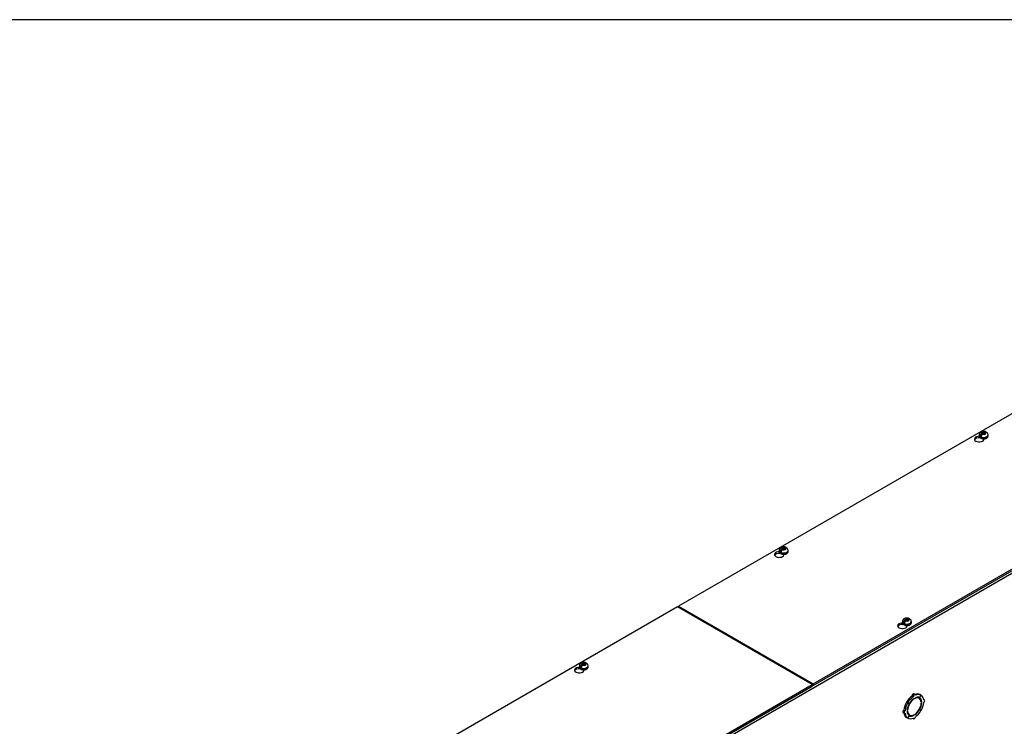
# Model space of a CAD drawing. Header units: inches. Extents: x 1 to 299, y -2 to 199.
# Tile 12 of 14: x 205 to 247, y 169 to 199. Entities that reach past the tile are written whole.
import ezdxf

# ---------------------------------------------------------------- set-up
doc = ezdxf.new("R2010")
doc.units = ezdxf.units.IN
doc.header["$MEASUREMENT"] = 0
for name, color, linetype in [('COM56318-1', 7, 'Continuous'), ('COM70724-6', 7, 'Continuous'), ('Default', 7, 'Continuous'), ('SCS19515', 7, 'Continuous')]:
    doc.layers.add(name, color=color, linetype=linetype)

# ---------------------------------------------------------------- blocks, each defined once
blk = doc.blocks.new('SE2')
at = {"layer": 'COM56318-1', "color": 7, "linetype": 'Continuous'}
for p, q in [((275.296, 198.526), (232.914, 174.057)), ((238.628, 170.758), (281.01, 195.227)), ((238.628, 170.694), (281.01, 195.163)), ((245.695, 181.194), (245.695, 181.22)), ((245.695, 181.194), (245.711, 181.203)), ((245.872, 181.127), (245.872, 181.155)), ((237.21, 176.295), (237.21, 176.321)), ((237.21, 176.295), (237.225, 176.304)), ((237.386, 176.228), (237.386, 176.256)), ((232.869, 174.031), (190.487, 149.562)), ((238.584, 170.732), (232.869, 174.031)), ((232.914, 174.057), (238.628, 170.758)), ((232.914, 174.006), (232.914, 174.057)), ((242.438, 173.276), (242.438, 173.302)), ((242.438, 173.276), (242.454, 173.285)), ((242.615, 173.209), (242.615, 173.238)), ((228.724, 171.396), (228.724, 171.422)), ((228.724, 171.396), (228.74, 171.405)), ((228.901, 171.329), (228.901, 171.357)), ((196.202, 146.263), (238.584, 170.732)), ((196.202, 146.199), (238.584, 170.668)), ((238.584, 170.668), (238.584, 170.732)), ((238.584, 170.719), (238.628, 170.694)), ((238.628, 170.694), (238.628, 170.758))]:
    blk.add_line(p, q, dxfattribs=at)
for centre, major_axis, start_param, end_param in [((245.67, 181.141), (0.203, 0), 1.538803, 6.405229), ((245.67, 181.077), (-0.203, 0), 4.590345, 6.008059), ((237.185, 176.242), (0.203, 0), 1.538803, 6.405229), ((237.185, 176.179), (-0.203, 0), 4.590345, 6.008059), ((242.413, 173.224), (0.203, 0), 1.538803, 6.405229), ((242.413, 173.16), (-0.203, 0), 4.590345, 6.008059), ((228.7, 171.343), (0.203, 0), 1.538803, 6.405229), ((228.7, 171.28), (-0.203, 0), 4.590345, 6.008059)]:
    blk.add_ellipse(centre, major_axis=major_axis, ratio=0.57735, start_param=start_param, end_param=end_param, dxfattribs=at)
at = {"layer": 'COM70724-6', "color": 7, "linetype": 'Continuous'}
for p, q in [((281.055, 195.075), (196.202, 146.085)), ((242.878, 170.224), (242.827, 170.253)), ((242.908, 170.121), (242.891, 170.131)), ((242.953, 170.304), (242.902, 170.333)), ((242.908, 170.121), (242.908, 170.142)), ((242.936, 170.158), (242.936, 170.138)), ((243.128, 170.15), (243.077, 170.18)), ((243.202, 170.281), (243.139, 170.173)), ((243.141, 170.171), (243.139, 170.173)), ((243.141, 170.171), (243.204, 170.28)), ((243.202, 170.281), (243.151, 170.31)), ((243.204, 170.28), (243.202, 170.281)), ((243.348, 170.075), (243.314, 170.095)), ((242.526, 169.616), (242.476, 169.645)), ((242.639, 169.953), (242.588, 169.983)), ((242.588, 169.983), (242.651, 169.947)), ((242.642, 169.958), (242.591, 169.987)), ((242.653, 169.95), (242.591, 169.987)), ((242.613, 169.631), (242.63, 169.641)), ((242.63, 169.641), (242.614, 169.651)), ((242.639, 169.953), (242.702, 169.918)), ((242.704, 169.921), (242.642, 169.958)), ((242.702, 169.918), (242.651, 169.947)), ((242.704, 169.921), (242.653, 169.95)), ((243.139, 169.665), (243.127, 169.672)), ((243.141, 169.668), (243.129, 169.676)), ((243.139, 169.665), (243.202, 169.629)), ((243.204, 169.633), (243.141, 169.668)), ((243.231, 169.988), (243.211, 169.999)), ((243.213, 169.978), (243.231, 169.988)), ((243.231, 169.955), (243.213, 169.945)), ((242.444, 169.54), (242.495, 169.511)), ((242.639, 169.307), (242.588, 169.336)), ((242.63, 169.609), (242.613, 169.598)), ((242.702, 169.415), (242.639, 169.307)), ((242.642, 169.305), (242.639, 169.307)), ((242.642, 169.305), (242.704, 169.414)), ((242.665, 169.465), (242.715, 169.436)), ((242.704, 169.414), (242.702, 169.415)), ((242.856, 169.302), (242.89, 169.283)), ((242.908, 169.428), (242.888, 169.439)), ((242.908, 169.428), (242.908, 169.449)), ((242.936, 169.465), (242.936, 169.444))]:
    blk.add_line(p, q, dxfattribs=at)
for centre, major_axis, start_param, end_param in [((242.871, 169.822), (0.281, 0.487), 0.896739, 1.566433), ((242.922, 169.793), (-0.206, -0.357), 3.975495, 5.449283), ((242.922, 169.793), (0.281, 0.487), 0.896739, 1.566433), ((242.922, 169.793), (0.219, 0.379), 0.831128, 1.566433), ((242.871, 170.279), (-0.0313, -0.0541), 3.141593, 5.497787), ((242.922, 170.25), (-0.0312, -0.0541), 2.356194, 5.497787), ((242.871, 169.822), (0.281, 0.487), 0.004363, 0.620067), ((242.922, 169.793), (-0.206, -0.357), 2.404698, 3.878487), ((242.922, 169.793), (0.219, 0.379), 0.004363, 0.739668), ((242.922, 169.793), (0.281, 0.487), 0.004363, 0.674057), ((242.871, 169.822), (-0.206, -0.357), 3.141593, 3.271499), ((242.871, 169.822), (0.219, 0.379), 5.920402, 6.166551), ((242.922, 169.793), (0.219, 0.379), 5.543517, 6.278822), ((242.922, 169.793), (0.281, 0.487), 5.609128, 6.278822), ((243.317, 170.021), (-0.0313, -0.0541), 0.785398, 3.926991), ((242.476, 169.594), (0.0312, 0.0541), 0.785398, 3.141593), ((242.871, 169.822), (-0.281, -0.487), 4.716752, 5.386446), ((242.922, 169.793), (-0.281, -0.487), 4.716752, 5.386446), ((242.922, 169.793), (-0.219, -0.379), 4.716752, 5.452057), ((242.922, 169.793), (0.206, 0.357), 3.975495, 5.449283), ((242.922, 169.793), (-0.219, -0.379), 0.831128, 1.566433), ((242.922, 169.793), (0.219, 0.379), 4.716752, 5.452057), ((242.922, 169.793), (0.281, 0.487), 4.716752, 5.386446), ((242.871, 169.822), (-0.281, -0.487), 5.663118, 6.278822), ((242.526, 169.565), (0.0312, 0.0541), 0.785398, 3.926991), ((242.922, 169.793), (-0.281, -0.487), 5.609128, 6.278822), ((242.922, 169.793), (-0.219, -0.379), 5.543517, 6.278822), ((242.922, 169.793), (0.206, 0.357), 2.404698, 3.878487), ((242.871, 169.822), (0.206, 0.357), 3.011687, 3.141593), ((242.922, 169.793), (-0.281, -0.487), 0.004363, 0.674057), ((242.871, 169.822), (-0.219, -0.379), 0.116634, 0.362783), ((242.922, 169.793), (-0.219, -0.379), 0.004363, 0.739668), ((242.922, 169.337), (0.0313, 0.0541), 2.356194, 5.497787), ((242.922, 169.793), (-0.281, -0.487), 0.896739, 1.566433)]:
    blk.add_ellipse(centre, major_axis=major_axis, ratio=0.57735, start_param=start_param, end_param=end_param, dxfattribs=at)
at = {"layer": 'SCS19515', "color": 7, "linetype": 'Continuous'}
for p, q in [((245.807, 181.387), (245.776, 181.369)), ((245.807, 181.427), (245.876, 181.427)), ((245.807, 181.387), (245.807, 181.427)), ((245.807, 181.387), (245.807, 181.336)), ((245.807, 181.366), (245.876, 181.366)), ((245.818, 181.345), (245.849, 181.363)), ((245.919, 181.363), (245.849, 181.363)), ((245.907, 181.445), (245.876, 181.427)), ((245.876, 181.366), (245.876, 181.427)), ((245.919, 181.391), (245.876, 181.366)), ((245.919, 181.403), (245.949, 181.421)), ((245.919, 181.403), (245.919, 181.363)), ((245.675, 181.322), (245.675, 181.273)), ((245.783, 181.312), (245.711, 181.271)), ((246.05, 181.273), (246.05, 181.322)), ((237.19, 176.423), (237.19, 176.374)), ((237.298, 176.413), (237.226, 176.372)), ((237.321, 176.488), (237.29, 176.471)), ((237.321, 176.528), (237.391, 176.528)), ((237.321, 176.488), (237.321, 176.528)), ((237.321, 176.488), (237.321, 176.437)), ((237.321, 176.467), (237.391, 176.467)), ((237.333, 176.446), (237.364, 176.464)), ((237.433, 176.464), (237.364, 176.464)), ((237.422, 176.546), (237.391, 176.528)), ((237.391, 176.467), (237.391, 176.528)), ((237.433, 176.492), (237.391, 176.467)), ((237.433, 176.504), (237.464, 176.522)), ((237.433, 176.504), (237.433, 176.464)), ((237.565, 176.374), (237.565, 176.423)), ((242.418, 173.404), (242.418, 173.355)), ((242.55, 173.47), (242.519, 173.452)), ((242.55, 173.51), (242.619, 173.51)), ((242.55, 173.47), (242.55, 173.51)), ((242.55, 173.47), (242.55, 173.419)), ((242.55, 173.449), (242.619, 173.449)), ((242.561, 173.427), (242.592, 173.445)), ((242.662, 173.445), (242.592, 173.445)), ((242.65, 173.528), (242.619, 173.51)), ((242.619, 173.449), (242.619, 173.51)), ((242.662, 173.473), (242.619, 173.449)), ((242.662, 173.485), (242.692, 173.503)), ((242.662, 173.485), (242.662, 173.445)), ((242.793, 173.355), (242.793, 173.404)), ((242.526, 173.395), (242.454, 173.354)), ((228.704, 171.524), (228.704, 171.475)), ((228.812, 171.514), (228.741, 171.473)), ((228.836, 171.589), (228.805, 171.572)), ((228.836, 171.629), (228.906, 171.629)), ((228.836, 171.589), (228.836, 171.629)), ((228.836, 171.589), (228.836, 171.538)), ((228.836, 171.568), (228.906, 171.568)), ((228.848, 171.547), (228.878, 171.565)), ((228.948, 171.565), (228.878, 171.565)), ((228.936, 171.647), (228.906, 171.629)), ((228.906, 171.568), (228.906, 171.629)), ((228.948, 171.593), (228.906, 171.568)), ((228.948, 171.605), (228.979, 171.623)), ((228.948, 171.605), (228.948, 171.565)), ((229.079, 171.475), (229.079, 171.524))]:
    blk.add_line(p, q, dxfattribs=at)
for centre, radius, start, end in [((245.853, 181.249), 0.144, 122.6431, 170.9725), ((245.896, 181.224), 0.144, 122.6435, 170.9722), ((245.926, 181.323), 0.123, 358.738, 53.0485), ((237.368, 176.35), 0.144, 122.6431, 170.9725), ((237.41, 176.325), 0.144, 122.6435, 170.9722), ((237.44, 176.424), 0.123, 358.738, 53.0485), ((242.596, 173.331), 0.144, 122.6431, 170.9725), ((242.639, 173.306), 0.144, 122.6435, 170.9722), ((242.669, 173.406), 0.123, 358.738, 53.0485), ((228.883, 171.451), 0.144, 122.6431, 170.9725), ((228.925, 171.426), 0.144, 122.6435, 170.9722), ((228.955, 171.526), 0.123, 358.738, 53.0485)]:
    blk.add_arc(centre, radius, start, end, dxfattribs=at)
for centre, major_axis, start_param, end_param in [((245.863, 181.395), (0.0975, 0), 1.098165, 3.614224), ((245.863, 181.395), (-0.0975, 0), 1.098165, 3.614224), ((245.863, 181.322), (0.187, 0), 3.141093, 6.278965), ((245.863, 181.273), (-0.188, 0), 0, 3.141593), ((245.863, 181.334), (-0.186, 0), 0.623612, 0.947184), ((245.863, 181.273), (-0.188, 0), 3.141593, 3.167603), ((237.377, 176.423), (0.187, 0), 3.141093, 6.278965), ((237.377, 176.374), (-0.187, 0), 0, 3.141593), ((237.377, 176.435), (-0.186, 0), 0.623612, 0.947184), ((237.377, 176.496), (0.0975, 0), 1.098165, 3.614224), ((237.377, 176.496), (-0.0975, 0), 1.098165, 3.614224), ((237.377, 176.374), (-0.187, 0), 3.141593, 3.167603), ((242.606, 173.404), (0.187, 0), 3.141093, 6.278965), ((242.606, 173.478), (0.0975, 0), 1.098165, 3.614224), ((242.606, 173.478), (-0.0975, 0), 1.098165, 3.614224), ((242.606, 173.355), (-0.187, 0), 0, 3.141593), ((242.606, 173.416), (-0.186, 0), 0.623612, 0.947184), ((242.606, 173.355), (-0.187, 0), 3.141593, 3.167603), ((228.892, 171.524), (0.188, 0), 3.141093, 6.278965), ((228.892, 171.475), (-0.187, 0), 0, 3.141593), ((228.892, 171.536), (-0.186, 0), 0.623612, 0.947184), ((228.892, 171.597), (0.0975, 0), 1.098165, 3.614224), ((228.892, 171.597), (-0.0975, 0), 1.098165, 3.614224), ((228.892, 171.475), (-0.187, 0), 3.141593, 3.167603)]:
    blk.add_ellipse(centre, major_axis=major_axis, ratio=0.57735, start_param=start_param, end_param=end_param, dxfattribs=at)
for points, knots in [([(245.949, 181.452), (245.939, 181.455), (245.92, 181.463), (245.883, 181.468), (245.843, 181.468), (245.803, 181.462), (245.766, 181.449), (245.734, 181.431), (245.709, 181.409), (245.69, 181.383), (245.679, 181.354), (245.674, 181.332), (245.675, 181.322), (245.675, 181.322)], [0, 0, 0, 0, 0.080213, 0.188324, 0.297257, 0.40807, 0.522418, 0.626229, 0.72386, 0.816472, 0.906433, 0.995466, 1, 1, 1, 1]), ([(245.971, 181.421), (245.971, 181.425), (245.97, 181.429), (245.967, 181.435), (245.965, 181.438), (245.962, 181.444), (245.959, 181.446), (245.955, 181.45), (245.952, 181.451), (245.946, 181.454), (245.943, 181.454), (245.936, 181.455), (245.933, 181.454), (245.926, 181.453), (245.922, 181.452), (245.914, 181.449), (245.911, 181.447), (245.907, 181.445)], [0, 0, 0, 0, 0.125, 0.125, 0.25, 0.25, 0.375, 0.375, 0.5, 0.5, 0.625, 0.625, 0.75, 0.75, 0.875, 0.875, 1, 1, 1, 1]), ([(245.949, 181.421), (245.953, 181.423), (245.957, 181.425), (245.964, 181.428), (245.968, 181.429), (245.975, 181.43), (245.979, 181.43), (245.985, 181.43), (245.988, 181.429), (245.994, 181.427), (245.997, 181.425), (246, 181.423), (246, 181.423), (246, 181.423)], [0, 0, 0, 0, 0.125, 0.125, 0.25, 0.25, 0.375, 0.375, 0.5, 0.5, 0.625, 0.625, 0.6404193, 0.6404193, 0.6404193, 0.6404193]), ([(245.676, 181.273), (245.676, 181.267), (245.676, 181.253), (245.685, 181.231), (245.702, 181.209), (245.726, 181.189), (245.756, 181.173), (245.792, 181.161), (245.83, 181.155), (245.87, 181.153), (245.91, 181.157), (245.948, 181.165), (245.982, 181.179), (246.011, 181.197), (246.033, 181.219), (246.046, 181.243), (246.051, 181.263), (246.05, 181.273), (246.049, 181.276)], [0, 0, 0, 0, 0.042882, 0.104953, 0.167899, 0.233818, 0.302298, 0.371658, 0.440855, 0.509877, 0.578936, 0.64825, 0.718091, 0.788712, 0.859891, 0.921486, 0.981041, 1, 1, 1, 1]), ([(237.464, 176.553), (237.454, 176.556), (237.435, 176.564), (237.398, 176.569), (237.358, 176.569), (237.317, 176.563), (237.28, 176.55), (237.248, 176.532), (237.223, 176.51), (237.204, 176.484), (237.193, 176.455), (237.189, 176.433), (237.19, 176.423), (237.19, 176.423)], [0, 0, 0, 0, 0.080213, 0.188324, 0.297257, 0.40807, 0.522418, 0.626229, 0.72386, 0.816472, 0.906433, 0.995466, 1, 1, 1, 1]), ([(237.191, 176.374), (237.191, 176.368), (237.191, 176.354), (237.2, 176.332), (237.217, 176.31), (237.241, 176.29), (237.271, 176.274), (237.306, 176.262), (237.345, 176.256), (237.385, 176.254), (237.425, 176.258), (237.463, 176.266), (237.497, 176.28), (237.526, 176.299), (237.547, 176.32), (237.56, 176.344), (237.566, 176.364), (237.564, 176.374), (237.564, 176.377)], [0, 0, 0, 0, 0.042882, 0.104953, 0.167899, 0.233818, 0.302298, 0.371658, 0.440855, 0.509877, 0.578936, 0.64825, 0.718091, 0.788712, 0.859891, 0.921486, 0.981041, 1, 1, 1, 1]), ([(237.486, 176.522), (237.485, 176.526), (237.484, 176.53), (237.482, 176.537), (237.48, 176.54), (237.476, 176.545), (237.474, 176.547), (237.469, 176.551), (237.467, 176.552), (237.461, 176.555), (237.458, 176.555), (237.451, 176.556), (237.448, 176.555), (237.44, 176.554), (237.437, 176.553), (237.429, 176.55), (237.425, 176.548), (237.422, 176.546)], [0, 0, 0, 0, 0.125, 0.125, 0.25, 0.25, 0.375, 0.375, 0.5, 0.5, 0.625, 0.625, 0.75, 0.75, 0.875, 0.875, 1, 1, 1, 1]), ([(237.464, 176.522), (237.468, 176.524), (237.472, 176.526), (237.479, 176.529), (237.483, 176.53), (237.49, 176.531), (237.493, 176.531), (237.5, 176.531), (237.503, 176.53), (237.509, 176.528), (237.512, 176.526), (237.514, 176.524), (237.515, 176.524), (237.515, 176.524)], [0, 0, 0, 0, 0.125, 0.125, 0.25, 0.25, 0.375, 0.375, 0.5, 0.5, 0.625, 0.625, 0.6404193, 0.6404193, 0.6404193, 0.6404193]), ([(242.692, 173.534), (242.682, 173.538), (242.663, 173.545), (242.626, 173.55), (242.586, 173.551), (242.546, 173.544), (242.509, 173.532), (242.477, 173.514), (242.452, 173.491), (242.433, 173.465), (242.422, 173.437), (242.417, 173.415), (242.418, 173.405), (242.418, 173.404)], [0, 0, 0, 0, 0.080213, 0.188324, 0.297257, 0.40807, 0.522418, 0.626229, 0.72386, 0.816472, 0.906433, 0.995466, 1, 1, 1, 1]), ([(242.714, 173.504), (242.714, 173.508), (242.713, 173.511), (242.71, 173.518), (242.709, 173.521), (242.705, 173.526), (242.703, 173.529), (242.698, 173.532), (242.695, 173.534), (242.689, 173.536), (242.686, 173.537), (242.679, 173.537), (242.676, 173.537), (242.669, 173.536), (242.665, 173.535), (242.658, 173.532), (242.654, 173.53), (242.65, 173.528)], [0, 0, 0, 0, 0.125, 0.125, 0.25, 0.25, 0.375, 0.375, 0.5, 0.5, 0.625, 0.625, 0.75, 0.75, 0.875, 0.875, 1, 1, 1, 1]), ([(242.692, 173.503), (242.696, 173.505), (242.7, 173.507), (242.707, 173.51), (242.711, 173.511), (242.718, 173.512), (242.722, 173.513), (242.728, 173.512), (242.731, 173.511), (242.737, 173.509), (242.74, 173.508), (242.743, 173.506), (242.743, 173.505), (242.743, 173.505)], [0, 0, 0, 0, 0.125, 0.125, 0.25, 0.25, 0.375, 0.375, 0.5, 0.5, 0.625, 0.625, 0.6404193, 0.6404193, 0.6404193, 0.6404193]), ([(242.419, 173.356), (242.419, 173.349), (242.419, 173.336), (242.428, 173.313), (242.445, 173.291), (242.469, 173.272), (242.499, 173.256), (242.535, 173.244), (242.573, 173.237), (242.613, 173.235), (242.653, 173.239), (242.691, 173.248), (242.725, 173.262), (242.754, 173.28), (242.776, 173.302), (242.789, 173.326), (242.794, 173.346), (242.793, 173.356), (242.792, 173.359)], [0, 0, 0, 0, 0.042882, 0.104953, 0.167899, 0.233818, 0.302298, 0.371658, 0.440855, 0.509877, 0.578936, 0.64825, 0.718091, 0.788712, 0.859891, 0.921486, 0.981041, 1, 1, 1, 1]), ([(228.978, 171.654), (228.969, 171.658), (228.949, 171.665), (228.912, 171.67), (228.872, 171.67), (228.832, 171.664), (228.795, 171.651), (228.763, 171.633), (228.738, 171.611), (228.719, 171.585), (228.708, 171.556), (228.703, 171.534), (228.705, 171.524), (228.705, 171.524)], [0, 0, 0, 0, 0.080213, 0.188324, 0.297257, 0.40807, 0.522418, 0.626229, 0.72386, 0.816472, 0.906433, 0.995466, 1, 1, 1, 1]), ([(228.705, 171.475), (228.705, 171.469), (228.705, 171.455), (228.715, 171.433), (228.731, 171.411), (228.755, 171.391), (228.786, 171.375), (228.821, 171.363), (228.86, 171.357), (228.9, 171.355), (228.94, 171.359), (228.977, 171.367), (229.011, 171.381), (229.041, 171.4), (229.062, 171.421), (229.075, 171.445), (229.08, 171.465), (229.079, 171.475), (229.079, 171.478)], [0, 0, 0, 0, 0.042882, 0.104953, 0.167899, 0.233818, 0.302298, 0.371658, 0.440855, 0.509877, 0.578936, 0.64825, 0.718091, 0.788712, 0.859891, 0.921486, 0.981041, 1, 1, 1, 1]), ([(229.001, 171.623), (229, 171.627), (228.999, 171.631), (228.997, 171.638), (228.995, 171.641), (228.991, 171.646), (228.989, 171.648), (228.984, 171.652), (228.981, 171.653), (228.975, 171.656), (228.972, 171.656), (228.966, 171.657), (228.962, 171.656), (228.955, 171.655), (228.951, 171.654), (228.944, 171.651), (228.94, 171.649), (228.936, 171.647)], [0, 0, 0, 0, 0.125, 0.125, 0.25, 0.25, 0.375, 0.375, 0.5, 0.5, 0.625, 0.625, 0.75, 0.75, 0.875, 0.875, 1, 1, 1, 1]), ([(228.979, 171.623), (228.983, 171.625), (228.986, 171.627), (228.994, 171.63), (228.998, 171.631), (229.005, 171.632), (229.008, 171.632), (229.015, 171.632), (229.018, 171.631), (229.024, 171.629), (229.026, 171.627), (229.029, 171.625), (229.029, 171.625), (229.03, 171.625)], [0, 0, 0, 0, 0.125, 0.125, 0.25, 0.25, 0.375, 0.375, 0.5, 0.5, 0.625, 0.625, 0.6404193, 0.6404193, 0.6404193, 0.6404193])]:
    blk.add_open_spline(points, degree=3, knots=knots, dxfattribs=at)
blk = doc.blocks.new('BORDER')
at = {"layer": 'Default', "color": 7, "linetype": 'Continuous'}
blk.add_line((0, 27.86), (-41.86, 27.86), dxfattribs=at)

msp = doc.modelspace()

# ---------------------------------------------------------------- block references
at = {"layer": 'Default', "color": 7, "xscale": 7.12, "yscale": 7.12, "zscale": 7.12}
msp.add_blockref('BORDER', (299.411, 0.564), dxfattribs=at)
at = {"layer": 'Default'}
msp.add_blockref('SE2', (0, 0), dxfattribs=at)

doc.saveas('drawing.dxf')
